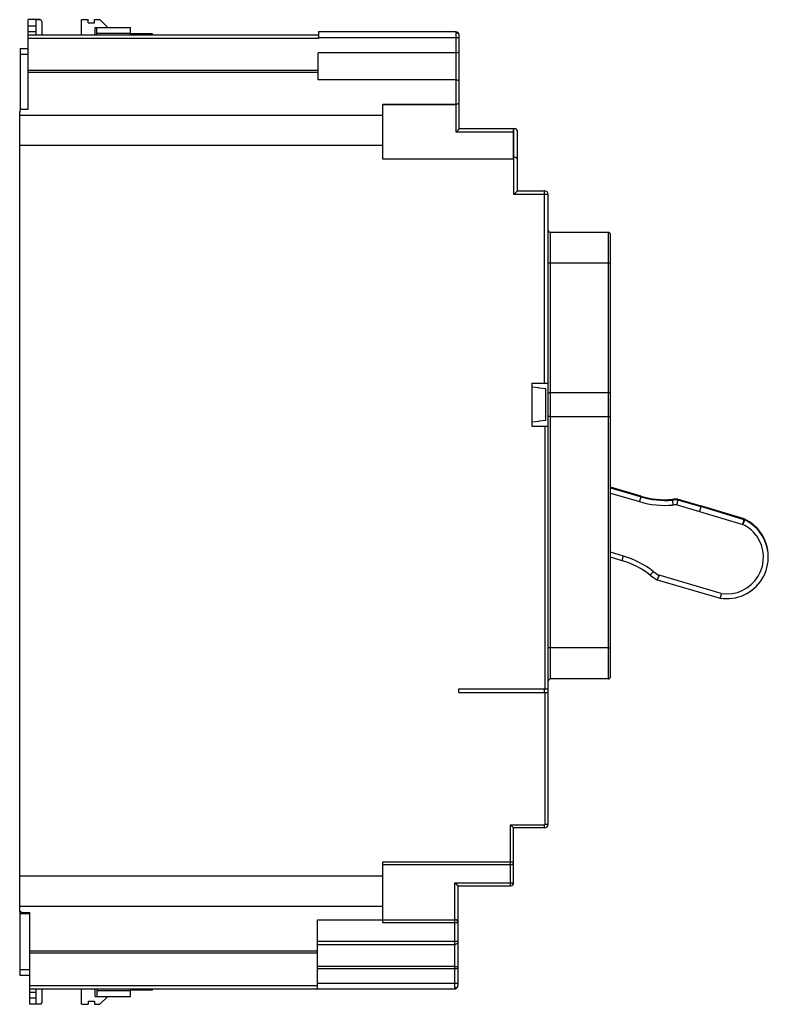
# Model space of a CAD drawing. Header units: millimetres. Extents: x 18 to 141, y 29 to 190.
import ezdxf

# ---------------------------------------------------------------- set-up
doc = ezdxf.new("R2010")
doc.units = ezdxf.units.MM
doc.header["$LTSCALE"] = 14.216658
doc.layers.get('0').update_dxf_attribs({"linetype": 'CONTINUOUS'})

msp = doc.modelspace()

# ---------------------------------------------------------------- linework, layer by layer
at = {"color": 7, "linetype": 'Continuous'}
for p, q in [((19.39, 175.22), (19.39, 189.87)), ((21.3, 189.87), (19.39, 189.87)), ((19.39, 188.87), (20.65, 188.87)), ((20.65, 187.37), (20.65, 189.83)), ((21.45, 189.83), (20.65, 189.83)), ((21.6, 189.57), (21.6, 187.37)), ((28.11, 187.37), (28.11, 189.87)), ((28.11, 189.87), (29.21, 189.87)), ((29.21, 189.37), (29.21, 189.87)), ((29.21, 189.37), (30.21, 189.37)), ((30.21, 189.37), (30.21, 189.87)), ((30.21, 189.87), (31.11, 189.87)), ((30.31, 187.37), (30.31, 188.6)), ((30.31, 188.6), (36.13, 188.6)), ((30.61, 187.37), (30.61, 188.6)), ((31.11, 189.87), (32.38, 188.6)), ((36.13, 187.37), (36.13, 188.6)), ((20.65, 187.89), (19.39, 187.89)), ((19.39, 187.37), (66.86, 187.37)), ((36.13, 187.6), (30.61, 187.6)), ((39.69, 187.54), (36.13, 187.54)), ((39.69, 187.37), (39.69, 187.54)), ((66.86, 187.87), (66.86, 186.78)), ((89.33, 187.87), (66.86, 187.87)), ((89.43, 186.88), (66.86, 186.87)), ((89.43, 176.04), (89.43, 187.67)), ((89.93, 176.54), (89.93, 187.27)), ((66.86, 186.78), (19.39, 186.78)), ((18.04, 185.17), (18.04, 175.07)), ((18.04, 185.17), (19.39, 185.17)), ((19.39, 184.17), (18.04, 184.17)), ((66.83, 180), (66.83, 184.47)), ((89.43, 184.47), (66.83, 184.47)), ((19.39, 181.61), (66.83, 181.61)), ((66.83, 181.23), (19.39, 181.23)), ((89.43, 180), (66.83, 180)), ((77.42, 167.05), (77.42, 176.04)), ((77.42, 176.04), (89.43, 176.04)), ((77.42, 176.01), (89.43, 176.01)), ((89.43, 171.47), (89.43, 176.01)), ((89.93, 172.06), (89.93, 176.52)), ((17.98, 44.22), (17.98, 174.8)), ((17.98, 174.26), (77.42, 174.26)), ((18.38, 175.22), (19.39, 175.22)), ((98.82, 171.47), (89.43, 171.47)), ((89.93, 172.07), (98.88, 172.07)), ((98.82, 167.05), (98.82, 172.07)), ((98.88, 161.27), (98.88, 172.07)), ((99.48, 161.87), (99.48, 171.47)), ((77.42, 169.26), (17.98, 169.26)), ((98.82, 167.05), (77.42, 167.05)), ((98.88, 167.4), (98.82, 167.4)), ((99.14, 167.34), (98.88, 167.4)), ((98.88, 161.27), (99.48, 161.87)), ((104.48, 161.27), (98.88, 161.27)), ((99.48, 161.87), (103.88, 161.87)), ((103.88, 130.37), (103.88, 161.87)), ((104.48, 58.22), (104.48, 161.27)), ((104.88, 82.01), (104.88, 155.05)), ((114.33, 155.05), (104.88, 155.05)), ((114.33, 82.01), (114.33, 155.05)), ((114.68, 82.36), (114.68, 154.7)), ((114.68, 150.05), (104.48, 150.05)), ((101.78, 130.37), (104.48, 130.37)), ((101.78, 130.37), (101.78, 123.37)), ((102.97, 129.62), (101.78, 129.73)), ((102.97, 129.56), (102.97, 129.62)), ((104.08, 129.46), (102.97, 129.56)), ((104.08, 124.27), (104.08, 129.46)), ((114.33, 128.81), (104.88, 128.81)), ((102.97, 124.11), (101.78, 124)), ((104.08, 124.27), (102.97, 124.17)), ((102.97, 124.11), (102.97, 124.17)), ((104.88, 124.92), (114.33, 124.92)), ((101.78, 123.37), (104.48, 123.37)), ((103.98, 80.37), (103.98, 123.37)), ((119.67, 111.9), (114.68, 113.38)), ((114.68, 113.26), (119.67, 111.78)), ((114.68, 112.42), (119.44, 111.01)), ((119.67, 111.78), (119.67, 111.9)), ((124.83, 111.38), (124.83, 111.26)), ((124.83, 111.26), (124.9, 110.45)), ((125.7, 111.41), (125.7, 111.3)), ((125.7, 111.3), (129.47, 110.2)), ((125.73, 111.4), (129.47, 110.32)), ((125.58, 110.49), (129.25, 109.42)), ((136.54, 108.18), (129.47, 110.32)), ((129.47, 110.32), (129.47, 110.2)), ((136.54, 108.06), (129.47, 110.2)), ((129.25, 109.42), (136.31, 107.29)), ((136.54, 108.06), (136.54, 108.18)), ((136.65, 108.02), (136.65, 108.14)), ((139.19, 106.04), (139.19, 105.93)), ((116.8, 102.11), (114.68, 102.74)), ((116.57, 101.35), (114.68, 101.91)), ((140.5, 101.91), (140.5, 102.03)), ((132.81, 96), (122.62, 98.96)), ((122.3, 98.22), (132.63, 95.23)), ((114.33, 87.08), (104.88, 87.08)), ((114.33, 82.01), (104.88, 82.01)), ((89.86, 80.37), (104.48, 80.37)), ((89.86, 79.77), (89.86, 80.37)), ((89.86, 79.77), (104.48, 79.77)), ((103.88, 79.77), (103.88, 80.37)), ((103.98, 58.22), (103.98, 79.77)), ((98.32, 58.12), (103.88, 58.12)), ((98.32, 58.12), (98.82, 57.62)), ((98.32, 48.16), (98.32, 58.12)), ((103.88, 57.62), (103.88, 58.12)), ((103.98, 58.22), (104.48, 58.22)), ((103.88, 57.62), (98.82, 57.62)), ((98.82, 48.66), (98.82, 57.62)), ((77.42, 52.08), (98.82, 52.08)), ((77.42, 42.1), (77.42, 52.08)), ((98.32, 51.58), (77.42, 51.58)), ((17.98, 49.77), (77.42, 49.77)), ((89.22, 48.65), (98.32, 48.65)), ((89.22, 42.61), (89.22, 48.65)), ((89.72, 48.16), (98.32, 48.16)), ((89.72, 42.11), (89.72, 48.16)), ((77.42, 44.77), (17.98, 44.77)), ((18.04, 33.47), (18.04, 44.07)), ((19.61, 43.57), (18.04, 43.57)), ((18.38, 43.8), (19.61, 43.8)), ((19.61, 28.77), (19.61, 43.8)), ((66.71, 42.59), (77.42, 42.59)), ((66.71, 31.27), (66.71, 42.59)), ((77.42, 42.6), (89.22, 42.6)), ((89.22, 42.1), (77.42, 42.1)), ((89.22, 31.47), (89.22, 42.6)), ((89.72, 31.87), (89.72, 42.1)), ((66.71, 39.07), (89.22, 39.07)), ((19.61, 37.5), (66.71, 37.5)), ((66.71, 37.12), (19.61, 37.12)), ((66.71, 38.57), (89.22, 38.57)), ((18.04, 34.47), (19.61, 34.47)), ((66.71, 34.98), (89.22, 34.98)), ((89.22, 34.56), (66.71, 34.56)), ((19.61, 33.47), (18.04, 33.47)), ((66.71, 32.24), (89.22, 32.24)), ((19.61, 31.85), (66.71, 31.85)), ((19.61, 31.27), (89.12, 31.27)), ((19.61, 30.74), (20.65, 30.74)), ((20.65, 28.8), (20.65, 31.27)), ((21.6, 31.27), (21.6, 29.06)), ((28.11, 28.77), (28.11, 31.27)), ((30.31, 30.04), (30.31, 31.27)), ((30.61, 31.27), (30.61, 30.04)), ((30.61, 31.04), (36.13, 31.04)), ((36.13, 30.04), (36.13, 31.27)), ((39.69, 31.1), (36.13, 31.1)), ((39.69, 31.1), (39.69, 31.27)), ((20.65, 29.76), (19.61, 29.76)), ((29.21, 29.26), (30.21, 29.26)), ((29.21, 29.26), (29.21, 28.77)), ((30.21, 29.26), (30.21, 28.77)), ((30.31, 30.04), (36.13, 30.04)), ((32.38, 30.04), (31.11, 28.77)), ((21.3, 28.77), (19.61, 28.77)), ((21.45, 28.8), (20.65, 28.8)), ((28.11, 28.77), (29.21, 28.77)), ((30.21, 28.77), (31.11, 28.77))]:
    msp.add_line(p, q, dxfattribs=at)
for centre, radius, start, end in [((21.3, 189.57), 0.3, 1.4729, 90), ((89.33, 187.27), 0.6, 0, 90), ((98.88, 171.47), 0.6, 0, 90), ((103.88, 161.27), 0.6, 0, 90), ((104.88, 155.45), 0.4, 180, 269.9972), ((114.33, 154.7), 0.35, 0, 90), ((123.63, 125.29), 13.96, 253.5068, 274.924), ((123.63, 125.17), 13.96, 253.5068, 274.9239), ((125.69, 101.42), 10, 89.9461, 94.9241), ((125.69, 101.29), 10, 89.9476, 94.923), ((123.63, 125.16), 14.76, 253.5069, 274.9238), ((125.69, 101.29), 9.2, 90.6385, 94.9238), ((136.31, 107.42), 0.8, 64.5227, 73.1869), ((136.31, 107.3), 0.801, 64.5258, 73.1807), ((133.76, 102.06), 6.73, 64.025, 64.5228), ((133.75, 101.93), 6.75, 36.3454, 64.5247), ((133.75, 102.04), 6.75, 36.3432, 64.0304), ((-83.7, 173.79), 229.84, 343.1823, 343.3238), ((133.75, 101.92), 5.95, 36.3427, 64.5281), ((133.73, 101.91), 6.77, 260.6604, 36.3517), ((133.73, 101.9), 5.98, 261.1041, 36.3436), ((133.77, 102.05), 6.73, 35.4962, 36.3495), ((133.73, 102.03), 6.77, 359.9982, 35.5044), ((112.61, 87.95), 14.76, 52.0839, 73.5075), ((112.61, 87.96), 13.96, 52.0837, 73.5077), ((127.34, 106.87), 10.01, 232.0878, 239.7855), ((127.34, 106.86), 9.21, 232.0868, 239.1863), ((114.33, 82.36), 0.35, 269.9999, 360), ((104.88, 81.61), 0.4, 90, 180), ((103.88, 58.22), 0.6, 270, 360), ((103.88, 58.22), 0.1, 269.9999, 0.0001), ((98.32, 52.08), 0.5, 269.9986, 359.9986), ((98.32, 48.66), 0.5, 270, 360), ((89.22, 42.11), 0.5, 0.0014, 90.0014), ((89.22, 42.1), 0.5, 0.0014, 90.0014), ((89.12, 31.87), 0.6, 269.9903, 360), ((21.3, 29.07), 0.3, 298.2717, 359.4659)]:
    msp.add_arc(centre, radius, start, end, dxfattribs=at)
for points, knots in [([(89.33, 187.87), (89.36, 187.87), (89.4, 187.82), (89.42, 187.74), (89.43, 187.69), (89.43, 187.67)], [0, 0, 0, 0, 0.36998, 0.658197, 1, 1, 1, 1]), ([(89.93, 187.27), (89.93, 187.32), (89.9, 187.43), (89.78, 187.56), (89.61, 187.65), (89.49, 187.67), (89.43, 187.67)], [0, 0, 0, 0, 0.214857, 0.463914, 0.735723, 1, 1, 1, 1]), ([(89.93, 186.87), (89.93, 186.87), (89.92, 186.87), (89.92, 186.88), (89.9, 186.88), (89.89, 186.88), (89.87, 186.88), (89.83, 186.88), (89.77, 186.88), (89.7, 186.88), (89.61, 186.88), (89.52, 186.88), (89.46, 186.88), (89.43, 186.88)], [0, 0, 0, 0, 0.005134, 0.019642, 0.043493, 0.076529, 0.118507, 0.168951, 0.293129, 0.444505, 0.617416, 0.805393, 1, 1, 1, 1]), ([(89.43, 184.47), (89.49, 184.47), (89.59, 184.48), (89.71, 184.51), (89.83, 184.56), (89.93, 184.65), (89.93, 184.72)], [0, 0, 0, 0, 0.341307, 0.495145, 0.63222, 1, 1, 1, 1]), ([(89.93, 179.66), (89.93, 179.7), (89.9, 179.79), (89.79, 179.9), (89.63, 179.98), (89.5, 180), (89.43, 180)], [0, 0, 0, 0, 0.182729, 0.404303, 0.679769, 1, 1, 1, 1]), ([(89.43, 176.04), (89.5, 176.04), (89.65, 176.08), (89.81, 176.2), (89.91, 176.36), (89.93, 176.48), (89.93, 176.54)], [0, 0, 0, 0, 0.295527, 0.5542, 0.783856, 1, 1, 1, 1]), ([(18.38, 175.22), (18.32, 175.22), (18.21, 175.2), (18.08, 175.1), (18, 174.96), (17.98, 174.85), (17.98, 174.8)], [0, 0, 0, 0, 0.249867, 0.499814, 0.749887, 1, 1, 1, 1]), ([(89.93, 172.06), (89.93, 172.05), (89.92, 172.04), (89.9, 172.01), (89.87, 171.97), (89.81, 171.9), (89.75, 171.82), (89.67, 171.74), (89.56, 171.62), (89.48, 171.53), (89.43, 171.47)], [0, 0, 0, 0, 0.017623, 0.046082, 0.131415, 0.24588, 0.379657, 0.525749, 0.680028, 1, 1, 1, 1]), ([(99.48, 166.82), (99.48, 166.92), (99.41, 167.13), (99.24, 167.28), (99.14, 167.34)], [0, 0, 0, 0, 0.458739, 1, 1, 1, 1]), ([(114.68, 128.89), (114.68, 128.88), (114.65, 128.86), (114.62, 128.84), (114.55, 128.83), (114.46, 128.81), (114.37, 128.81), (114.33, 128.81)], [0, 0, 0, 0, 0.112115, 0.206135, 0.32682, 0.636277, 1, 1, 1, 1]), ([(104.88, 128.81), (104.82, 128.81), (104.73, 128.8), (104.62, 128.78), (104.54, 128.76), (104.5, 128.74), (104.48, 128.72), (104.48, 128.7)], [0, 0, 0, 0, 0.362819, 0.670577, 0.790988, 0.885227, 1, 1, 1, 1]), ([(104.88, 124.92), (104.82, 124.92), (104.73, 124.93), (104.62, 124.95), (104.54, 124.97), (104.5, 124.99), (104.48, 125.01), (104.48, 125.03)], [0, 0, 0, 0, 0.36288, 0.670677, 0.791107, 0.885345, 1, 1, 1, 1]), ([(114.68, 124.84), (114.68, 124.85), (114.65, 124.87), (114.62, 124.89), (114.55, 124.91), (114.46, 124.92), (114.37, 124.92), (114.33, 124.92)], [0, 0, 0, 0, 0.112154, 0.206175, 0.326849, 0.636291, 1, 1, 1, 1]), ([(119.44, 111.01), (119.47, 111.11), (119.51, 111.25), (119.56, 111.43), (119.6, 111.54), (119.63, 111.64), (119.64, 111.71), (119.66, 111.74), (119.66, 111.76), (119.67, 111.78), (119.67, 111.78)], [0, 0, 0, 0, 0.379802, 0.552001, 0.703212, 0.827748, 0.920994, 0.954584, 0.979075, 1, 1, 1, 1]), ([(125.58, 110.49), (125.6, 110.59), (125.62, 110.74), (125.65, 110.93), (125.66, 111.05), (125.68, 111.15), (125.69, 111.22), (125.69, 111.27), (125.7, 111.29), (125.7, 111.3)], [0, 0, 0, 0, 0.378049, 0.549946, 0.701302, 0.826344, 0.920233, 0.978838, 1, 1, 1, 1]), ([(129.47, 110.2), (129.47, 110.2), (129.47, 110.18), (129.46, 110.16), (129.45, 110.12), (129.43, 110.06), (129.4, 109.96), (129.37, 109.85), (129.32, 109.67), (129.28, 109.52), (129.25, 109.42)], [0, 0, 0, 0, 0.020929, 0.045422, 0.079013, 0.172261, 0.296797, 0.448008, 0.620204, 1, 1, 1, 1]), ([(136.65, 108.02), (136.65, 108.02), (136.65, 108.01), (136.65, 108), (136.64, 107.99), (136.62, 107.95), (136.59, 107.89), (136.55, 107.8), (136.5, 107.69), (136.42, 107.52), (136.35, 107.38), (136.31, 107.29)], [0, 0, 0, 0, 0.005692, 0.020859, 0.045318, 0.07888, 0.172089, 0.296612, 0.447834, 0.620066, 1, 1, 1, 1]), ([(136.47, 107.83), (136.48, 107.87), (136.5, 107.92), (136.52, 107.99), (136.53, 108.03), (136.53, 108.05), (136.54, 108.06), (136.54, 108.06), (136.54, 108.06)], [0, 0, 0, 0, 0.419605, 0.733794, 0.846974, 0.929493, 0.980712, 1, 1, 1, 1]), ([(116.57, 101.35), (116.57, 101.34), (116.58, 101.37), (116.58, 101.38), (116.6, 101.42), (116.62, 101.48), (116.64, 101.57), (116.68, 101.69), (116.73, 101.87), (116.77, 102.01), (116.8, 102.11)], [0, 0, 0, 0, 0.017604, 0.04074, 0.073201, 0.164923, 0.288944, 0.440669, 0.614392, 1, 1, 1, 1]), ([(121.19, 98.98), (121.19, 98.97), (121.2, 98.98), (121.2, 98.99), (121.21, 99), (121.23, 99.02), (121.25, 99.05), (121.29, 99.09), (121.34, 99.16), (121.41, 99.25), (121.5, 99.36), (121.59, 99.48), (121.65, 99.56), (121.68, 99.6)], [0, 0, 0, 0, 0.004166, 0.017956, 0.04122, 0.073787, 0.115422, 0.165647, 0.289709, 0.441378, 0.61495, 0.803957, 1, 1, 1, 1]), ([(122.62, 98.96), (122.58, 98.86), (122.52, 98.73), (122.45, 98.55), (122.4, 98.44), (122.36, 98.35), (122.33, 98.29), (122.32, 98.26), (122.31, 98.24), (122.31, 98.23), (122.3, 98.22), (122.3, 98.22)], [0, 0, 0, 0, 0.384168, 0.55764, 0.709472, 0.83389, 0.926128, 0.958828, 0.98216, 0.995942, 1, 1, 1, 1]), ([(132.81, 96), (132.78, 95.9), (132.75, 95.76), (132.71, 95.57), (132.68, 95.46), (132.66, 95.37), (132.64, 95.28), (132.64, 95.26), (132.63, 95.22), (132.63, 95.23)], [0, 0, 0, 0, 0.385346, 0.559029, 0.710786, 0.834899, 0.926728, 0.982394, 1, 1, 1, 1]), ([(104.88, 87.08), (104.82, 87.08), (104.75, 87.08), (104.66, 87.08), (104.6, 87.08), (104.55, 87.08), (104.52, 87.08), (104.51, 87.08), (104.49, 87.08), (104.48, 87.08), (104.48, 87.08), (104.48, 87.08), (104.48, 87.08)], [0, 0, 0, 0, 0.382147, 0.555624, 0.707128, 0.831425, 0.881797, 0.923615, 0.956599, 0.98049, 0.99503, 1, 1, 1, 1]), ([(114.33, 87.08), (114.37, 87.08), (114.44, 87.08), (114.52, 87.08), (114.57, 87.08), (114.61, 87.08), (114.64, 87.08), (114.66, 87.08), (114.67, 87.08), (114.67, 87.08), (114.68, 87.08), (114.68, 87.08)], [0, 0, 0, 0, 0.382178, 0.55567, 0.707174, 0.831465, 0.923652, 0.956638, 0.980529, 0.995064, 1, 1, 1, 1]), ([(89.72, 48.16), (89.72, 48.15), (89.71, 48.16), (89.71, 48.16), (89.71, 48.16), (89.7, 48.17), (89.68, 48.19), (89.66, 48.21), (89.63, 48.23), (89.59, 48.27), (89.54, 48.33), (89.46, 48.41), (89.38, 48.49), (89.3, 48.57), (89.24, 48.62), (89.22, 48.65)], [0, 0, 0, 0, 0.001932, 0.007515, 0.016551, 0.02883, 0.06227, 0.106159, 0.158902, 0.218958, 0.355036, 0.505889, 0.666297, 0.832035, 1, 1, 1, 1]), ([(98.32, 48.65), (98.35, 48.65), (98.41, 48.65), (98.5, 48.65), (98.59, 48.65), (98.66, 48.65), (98.72, 48.65), (98.76, 48.65), (98.78, 48.65), (98.79, 48.65), (98.81, 48.65), (98.81, 48.66), (98.82, 48.65), (98.82, 48.66)], [0, 0, 0, 0, 0.19465, 0.382611, 0.555536, 0.70698, 0.831247, 0.881734, 0.923736, 0.956773, 0.980605, 0.995058, 1, 1, 1, 1]), ([(18.38, 43.8), (18.32, 43.8), (18.21, 43.82), (18.08, 43.92), (17.99, 44.06), (17.98, 44.17), (17.98, 44.22)], [0, 0, 0, 0, 0.249778, 0.499823, 0.749559, 1, 1, 1, 1]), ([(89.72, 42.1), (89.72, 42.1), (89.71, 42.1), (89.71, 42.1), (89.69, 42.1), (89.68, 42.1), (89.66, 42.1), (89.62, 42.1), (89.56, 42.1), (89.49, 42.1), (89.4, 42.1), (89.31, 42.1), (89.25, 42.1), (89.22, 42.1)], [0, 0, 0, 0, 0.004942, 0.019395, 0.043227, 0.076264, 0.118266, 0.168753, 0.29302, 0.444464, 0.617389, 0.80535, 1, 1, 1, 1]), ([(89.22, 39.07), (89.25, 39.07), (89.31, 39.07), (89.4, 39.07), (89.49, 39.07), (89.56, 39.07), (89.62, 39.07), (89.66, 39.08), (89.68, 39.08), (89.69, 39.08), (89.71, 39.08), (89.71, 39.08), (89.72, 39.08), (89.72, 39.08)], [0, 0, 0, 0, 0.194633, 0.382537, 0.555405, 0.706826, 0.831138, 0.881659, 0.923682, 0.956732, 0.980582, 0.995051, 1, 1, 1, 1]), ([(89.72, 38.99), (89.72, 38.94), (89.69, 38.82), (89.57, 38.68), (89.41, 38.59), (89.28, 38.57), (89.22, 38.57)], [0, 0, 0, 0, 0.230328, 0.472568, 0.730903, 1, 1, 1, 1]), ([(89.22, 34.98), (89.28, 34.98), (89.4, 34.97), (89.57, 34.9), (89.68, 34.79), (89.72, 34.69), (89.72, 34.64)], [0, 0, 0, 0, 0.291663, 0.560848, 0.794771, 1, 1, 1, 1]), ([(89.58, 34.56), (89.55, 34.56), (89.43, 34.56), (89.31, 34.56), (89.22, 34.56)], [0, 0, 0, 0, 0.212446, 1, 1, 1, 1]), ([(89.72, 34.57), (89.72, 34.57), (89.71, 34.57), (89.71, 34.57), (89.69, 34.57), (89.67, 34.57), (89.63, 34.56), (89.6, 34.56), (89.58, 34.56)], [0, 0, 0, 0, 0.01886, 0.068625, 0.149914, 0.262329, 0.576852, 1, 1, 1, 1]), ([(89.22, 32.24), (89.28, 32.24), (89.37, 32.24), (89.49, 32.24), (89.56, 32.24), (89.63, 32.24), (89.67, 32.25), (89.69, 32.25), (89.71, 32.25), (89.71, 32.25), (89.72, 32.25), (89.72, 32.25)], [0, 0, 0, 0, 0.382076, 0.554745, 0.70601, 0.830228, 0.922763, 0.955858, 0.979804, 0.994467, 1, 1, 1, 1]), ([(89.22, 31.47), (89.22, 31.44), (89.21, 31.39), (89.19, 31.32), (89.16, 31.28), (89.13, 31.27), (89.12, 31.27)], [0, 0, 0, 0, 0.337168, 0.621733, 0.836275, 1, 1, 1, 1]), ([(89.22, 31.47), (89.28, 31.47), (89.4, 31.48), (89.57, 31.57), (89.69, 31.7), (89.72, 31.81), (89.72, 31.87)], [0, 0, 0, 0, 0.264299, 0.536113, 0.78516, 1, 1, 1, 1])]:
    msp.add_open_spline(points, degree=3, knots=knots, dxfattribs=at)
msp.add_open_spline([(18.01, 43.96), (17.99, 44.01), (17.98, 44.06), (17.98, 44.12)], degree=3, dxfattribs=at)

doc.saveas('drawing.dxf')
